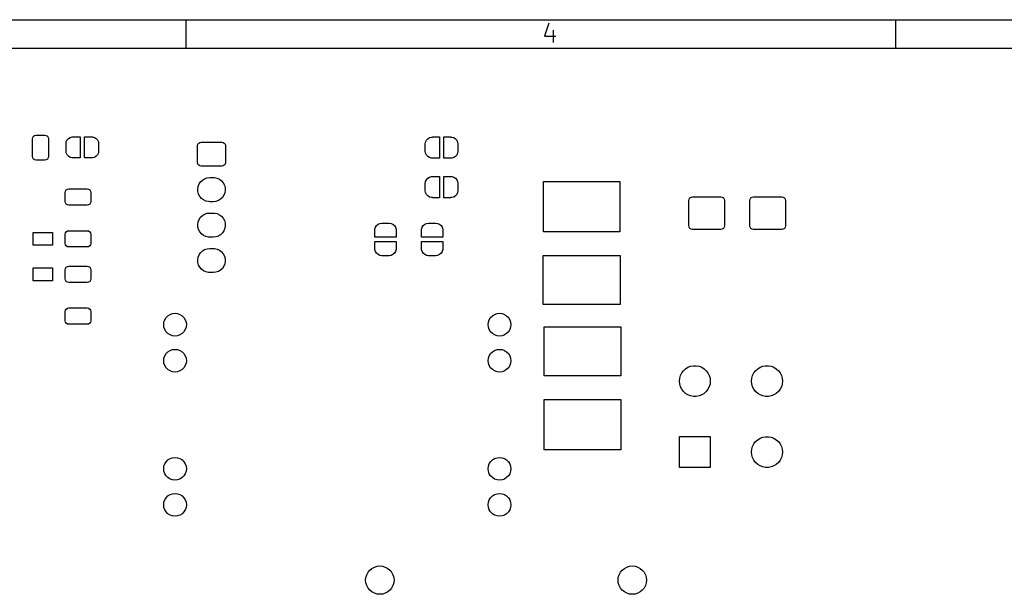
# Model space of a CAD drawing. Extents: x -30 to 247, y -88 to 102.
# Tile 11 of 12: x 108 to 177, y 61 to 102. Entities that reach past the tile are written whole.
import ezdxf

# ---------------------------------------------------------------- set-up
doc = ezdxf.new("R2010")
doc.units = 0
doc.layers.add('BLACK', color=7, linetype='CONTINUOUS')

msp = doc.modelspace()

# ---------------------------------------------------------------- linework, layer by layer
at = {"layer": 'BLACK', "linetype": 'CONTINUOUS'}
for p, q in [((-30.3, 101.84), (246.702, 101.84)), ((119.7, 99.84), (119.7, 101.84)), ((145.257, 101.6), (144.948, 100.672)), ((169.7, 99.84), (169.7, 101.84)), ((144.948, 100.672), (145.752, 100.672)), ((145.567, 101.105), (145.567, 100.239)), ((-28.3, 99.84), (244.702, 99.84)), ((108.951, 93.6218), (109.032, 93.676)), ((109.032, 93.676), (109.127, 93.695)), ((109.127, 93.695), (109.752, 93.695)), ((109.752, 93.695), (109.848, 93.676)), ((109.848, 93.676), (109.929, 93.6218)), ((108.877, 93.445), (108.897, 93.5407)), ((108.877, 92.195), (108.877, 93.445)), ((108.897, 93.5407), (108.951, 93.6218)), ((109.929, 93.6218), (109.983, 93.5407)), ((109.983, 93.5407), (110.002, 93.445)), ((110.002, 93.445), (110.002, 92.195)), ((111.24, 93.09), (111.26, 93.2309)), ((111.24, 92.59), (111.24, 93.09)), ((111.26, 93.2309), (111.319, 93.3603)), ((111.319, 93.3603), (111.413, 93.4679)), ((111.413, 93.4679), (111.532, 93.5448)), ((111.532, 93.5448), (111.669, 93.5849)), ((111.669, 93.5849), (111.74, 93.5849)), ((111.74, 93.5849), (111.74, 93.59)), ((111.74, 93.59), (112.24, 93.59)), ((112.24, 93.59), (112.24, 92.09)), ((112.54, 92.09), (112.54, 93.59)), ((112.54, 93.59), (113.04, 93.59)), ((113.04, 93.59), (113.04, 93.5849)), ((113.04, 93.5849), (113.111, 93.5849)), ((113.111, 93.5849), (113.248, 93.5448)), ((113.248, 93.5448), (113.367, 93.4679)), ((113.367, 93.4679), (113.461, 93.3603)), ((113.461, 93.3603), (113.52, 93.2309)), ((113.52, 93.2309), (113.54, 93.09)), ((113.54, 93.09), (113.54, 92.59)), ((120.515, 92.96), (120.534, 93.0557)), ((120.515, 91.76), (120.515, 92.96)), ((120.534, 93.0557), (120.588, 93.1368)), ((120.588, 93.1368), (120.669, 93.191)), ((120.669, 93.191), (120.765, 93.21)), ((120.765, 93.21), (122.215, 93.21)), ((122.215, 93.21), (122.311, 93.191)), ((122.311, 93.191), (122.392, 93.1368)), ((122.392, 93.1368), (122.446, 93.0557)), ((122.446, 93.0557), (122.465, 92.96)), ((122.465, 92.96), (122.465, 91.76)), ((136.55, 93.07), (136.57, 93.2109)), ((136.55, 92.57), (136.55, 93.07)), ((136.57, 93.2109), (136.629, 93.3403)), ((136.629, 93.3403), (136.723, 93.4479)), ((136.723, 93.4479), (136.842, 93.5248)), ((136.842, 93.5248), (136.979, 93.5649)), ((136.979, 93.5649), (137.05, 93.5649)), ((137.05, 93.5649), (137.05, 93.57)), ((137.05, 93.57), (137.55, 93.57)), ((137.55, 93.57), (137.55, 92.07)), ((137.85, 92.07), (137.85, 93.57)), ((137.85, 93.57), (138.35, 93.57)), ((138.35, 93.57), (138.35, 93.5649)), ((138.35, 93.5649), (138.421, 93.5649)), ((138.421, 93.5649), (138.558, 93.5248)), ((138.558, 93.5248), (138.677, 93.4479)), ((138.677, 93.4479), (138.771, 93.3403)), ((138.771, 93.3403), (138.83, 93.2109)), ((138.83, 93.2109), (138.85, 93.07)), ((138.85, 93.07), (138.85, 92.57)), ((111.26, 92.4491), (111.24, 92.59)), ((111.319, 92.3197), (111.26, 92.4491)), ((111.413, 92.2121), (111.319, 92.3197)), ((113.461, 92.3197), (113.367, 92.2121)), ((113.52, 92.4491), (113.461, 92.3197)), ((113.54, 92.59), (113.52, 92.4491)), ((136.57, 92.4291), (136.55, 92.57)), ((136.629, 92.2997), (136.57, 92.4291)), ((136.723, 92.1921), (136.629, 92.2997)), ((138.771, 92.2997), (138.677, 92.1921)), ((138.83, 92.4291), (138.771, 92.2997)), ((138.85, 92.57), (138.83, 92.4291)), ((108.897, 92.0993), (108.877, 92.195)), ((108.951, 92.0182), (108.897, 92.0993)), ((109.032, 91.964), (108.951, 92.0182)), ((109.127, 91.945), (109.032, 91.964)), ((109.752, 91.945), (109.127, 91.945)), ((109.848, 91.964), (109.752, 91.945)), ((109.929, 92.0182), (109.848, 91.964)), ((109.983, 92.0993), (109.929, 92.0182)), ((110.002, 92.195), (109.983, 92.0993)), ((111.532, 92.1352), (111.413, 92.2121)), ((111.669, 92.0951), (111.532, 92.1352)), ((111.74, 92.0951), (111.669, 92.0951)), ((111.74, 92.09), (111.74, 92.0951)), ((112.24, 92.09), (111.74, 92.09)), ((113.04, 92.09), (112.54, 92.09)), ((113.111, 92.0951), (113.04, 92.0951)), ((113.04, 92.0951), (113.04, 92.09)), ((113.248, 92.1352), (113.111, 92.0951)), ((113.367, 92.2121), (113.248, 92.1352)), ((120.534, 91.6643), (120.515, 91.76)), ((120.588, 91.5832), (120.534, 91.6643)), ((120.669, 91.529), (120.588, 91.5832)), ((122.392, 91.5832), (122.311, 91.529)), ((122.446, 91.6643), (122.392, 91.5832)), ((122.465, 91.76), (122.446, 91.6643)), ((136.842, 92.1152), (136.723, 92.1921)), ((136.979, 92.0751), (136.842, 92.1152)), ((137.05, 92.0751), (136.979, 92.0751)), ((137.05, 92.07), (137.05, 92.0751)), ((137.55, 92.07), (137.05, 92.07)), ((138.35, 92.07), (137.85, 92.07)), ((138.421, 92.0751), (138.35, 92.0751)), ((138.35, 92.0751), (138.35, 92.07)), ((138.558, 92.1152), (138.421, 92.0751)), ((138.677, 92.1921), (138.558, 92.1152)), ((120.765, 91.51), (120.669, 91.529)), ((122.215, 91.51), (120.765, 91.51)), ((122.311, 91.529), (122.215, 91.51)), ((120.546, 90.0874), (120.614, 90.2581)), ((120.614, 90.2581), (120.717, 90.4103)), ((120.717, 90.4103), (120.851, 90.5367)), ((120.851, 90.5367), (121.008, 90.6314)), ((121.008, 90.6314), (121.182, 90.6901)), ((121.182, 90.6901), (121.365, 90.71)), ((121.365, 90.71), (121.615, 90.71)), ((121.615, 90.71), (121.707, 90.705)), ((121.707, 90.705), (121.886, 90.6655)), ((121.886, 90.6655), (122.053, 90.5883)), ((122.053, 90.5883), (122.2, 90.4771)), ((122.2, 90.4771), (122.319, 90.337)), ((122.319, 90.337), (122.405, 90.1746)), ((122.405, 90.1746), (122.454, 89.9975)), ((136.55, 90.29), (136.57, 90.4309)), ((136.55, 89.79), (136.55, 90.29)), ((136.57, 90.4309), (136.629, 90.5603)), ((136.629, 90.5603), (136.723, 90.6679)), ((136.723, 90.6679), (136.842, 90.7448)), ((136.842, 90.7448), (136.979, 90.7849)), ((136.979, 90.7849), (137.05, 90.7849)), ((137.05, 90.7849), (137.05, 90.79)), ((137.05, 90.79), (137.55, 90.79)), ((137.55, 90.79), (137.55, 89.29)), ((137.85, 89.29), (137.85, 90.79)), ((137.85, 90.79), (138.35, 90.79)), ((138.35, 90.79), (138.35, 90.7849)), ((138.35, 90.7849), (138.421, 90.7849)), ((138.421, 90.7849), (138.558, 90.7448)), ((138.558, 90.7448), (138.677, 90.6679)), ((138.677, 90.6679), (138.771, 90.5603)), ((138.771, 90.5603), (138.83, 90.4309)), ((138.83, 90.4309), (138.85, 90.29)), ((138.85, 90.29), (138.85, 89.79)), ((144.87, 86.885), (144.87, 90.435)), ((144.87, 90.435), (150.26, 90.435)), ((150.26, 90.435), (150.26, 86.885)), ((111.18, 89.665), (111.199, 89.7607)), ((111.18, 89.015), (111.18, 89.665)), ((111.199, 89.7607), (111.253, 89.8418)), ((111.253, 89.8418), (111.334, 89.896)), ((111.334, 89.896), (111.43, 89.915)), ((111.43, 89.915), (112.73, 89.915)), ((112.73, 89.915), (112.826, 89.896)), ((112.826, 89.896), (112.907, 89.8418)), ((112.907, 89.8418), (112.961, 89.7607)), ((112.961, 89.7607), (112.98, 89.665)), ((112.98, 89.665), (112.98, 89.015)), ((120.516, 89.906), (120.546, 90.0874)), ((120.526, 89.7225), (120.516, 89.906)), ((120.575, 89.5454), (120.526, 89.7225)), ((120.661, 89.383), (120.575, 89.5454)), ((122.434, 89.6326), (122.366, 89.4619)), ((122.464, 89.814), (122.434, 89.6326)), ((122.454, 89.9975), (122.464, 89.814)), ((136.57, 89.6491), (136.55, 89.79)), ((136.629, 89.5197), (136.57, 89.6491)), ((136.723, 89.4121), (136.629, 89.5197)), ((138.771, 89.5197), (138.677, 89.4121)), ((138.83, 89.6491), (138.771, 89.5197)), ((138.85, 89.79), (138.83, 89.6491)), ((111.199, 88.9193), (111.18, 89.015)), ((111.253, 88.8382), (111.199, 88.9193)), ((111.334, 88.784), (111.253, 88.8382)), ((111.43, 88.765), (111.334, 88.784)), ((112.826, 88.784), (112.73, 88.765)), ((112.907, 88.8382), (112.826, 88.784)), ((112.961, 88.9193), (112.907, 88.8382)), ((112.98, 89.015), (112.961, 88.9193)), ((120.78, 89.2429), (120.661, 89.383)), ((120.927, 89.1317), (120.78, 89.2429)), ((121.094, 89.0545), (120.927, 89.1317)), ((121.273, 89.015), (121.094, 89.0545)), ((121.365, 89.01), (121.273, 89.015)), ((121.615, 89.01), (121.365, 89.01)), ((121.798, 89.0299), (121.615, 89.01)), ((121.972, 89.0886), (121.798, 89.0299)), ((122.129, 89.1833), (121.972, 89.0886)), ((122.263, 89.3097), (122.129, 89.1833)), ((122.366, 89.4619), (122.263, 89.3097)), ((136.842, 89.3352), (136.723, 89.4121)), ((136.979, 89.2951), (136.842, 89.3352)), ((137.05, 89.2951), (136.979, 89.2951)), ((137.05, 89.29), (137.05, 89.2951)), ((137.55, 89.29), (137.05, 89.29)), ((138.35, 89.29), (137.85, 89.29)), ((138.421, 89.2951), (138.35, 89.2951)), ((138.35, 89.2951), (138.35, 89.29)), ((138.558, 89.3352), (138.421, 89.2951)), ((138.677, 89.4121), (138.558, 89.3352)), ((155.12, 89.1), (155.139, 89.1957)), ((155.12, 87.3), (155.12, 89.1)), ((155.139, 89.1957), (155.193, 89.2768)), ((155.193, 89.2768), (155.274, 89.331)), ((155.274, 89.331), (155.37, 89.35)), ((155.37, 89.35), (157.37, 89.35)), ((157.37, 89.35), (157.466, 89.331)), ((157.466, 89.331), (157.547, 89.2768)), ((157.547, 89.2768), (157.601, 89.1957)), ((157.601, 89.1957), (157.62, 89.1)), ((157.62, 89.1), (157.62, 87.3)), ((159.42, 89.1), (159.439, 89.1957)), ((159.42, 87.3), (159.42, 89.1)), ((159.439, 89.1957), (159.493, 89.2768)), ((159.493, 89.2768), (159.574, 89.331)), ((159.574, 89.331), (159.67, 89.35)), ((159.67, 89.35), (161.67, 89.35)), ((161.67, 89.35), (161.766, 89.331)), ((161.766, 89.331), (161.847, 89.2768)), ((161.847, 89.2768), (161.901, 89.1957)), ((161.901, 89.1957), (161.92, 89.1)), ((161.92, 89.1), (161.92, 87.3)), ((112.73, 88.765), (111.43, 88.765)), ((120.851, 88.0367), (121.008, 88.1314)), ((121.008, 88.1314), (121.182, 88.1901)), ((121.182, 88.1901), (121.365, 88.21)), ((121.365, 88.21), (121.615, 88.21)), ((121.615, 88.21), (121.707, 88.205)), ((121.707, 88.205), (121.886, 88.1655)), ((121.886, 88.1655), (122.053, 88.0883)), ((120.516, 87.406), (120.546, 87.5874)), ((120.526, 87.2225), (120.516, 87.406)), ((120.546, 87.5874), (120.614, 87.7581)), ((120.614, 87.7581), (120.717, 87.9103)), ((120.717, 87.9103), (120.851, 88.0367)), ((122.053, 88.0883), (122.2, 87.9771)), ((122.2, 87.9771), (122.319, 87.837)), ((122.319, 87.837), (122.405, 87.6746)), ((122.405, 87.6746), (122.454, 87.4975)), ((122.454, 87.4975), (122.464, 87.314)), ((133.122, 87.3274), (133.23, 87.4206)), ((133.23, 87.4206), (133.359, 87.4797)), ((133.359, 87.4797), (133.5, 87.5)), ((133.5, 87.5), (134, 87.5)), ((134, 87.5), (134.141, 87.4797)), ((134.141, 87.4797), (134.27, 87.4206)), ((134.27, 87.4206), (134.378, 87.3274)), ((136.402, 87.3274), (136.51, 87.4206)), ((136.51, 87.4206), (136.639, 87.4797)), ((136.639, 87.4797), (136.78, 87.5)), ((136.78, 87.5), (137.28, 87.5)), ((137.28, 87.5), (137.421, 87.4797)), ((137.421, 87.4797), (137.55, 87.4206)), ((137.55, 87.4206), (137.658, 87.3274)), ((108.935, 85.94), (108.935, 86.84)), ((108.935, 86.84), (110.285, 86.84)), ((110.285, 86.84), (110.285, 85.94)), ((111.18, 86.715), (111.199, 86.8107)), ((111.18, 86.065), (111.18, 86.715)), ((111.199, 86.8107), (111.253, 86.8918)), ((111.253, 86.8918), (111.334, 86.946)), ((111.334, 86.946), (111.43, 86.965)), ((111.43, 86.965), (112.73, 86.965)), ((112.73, 86.965), (112.826, 86.946)), ((112.826, 86.946), (112.907, 86.8918)), ((112.907, 86.8918), (112.961, 86.8107)), ((112.961, 86.8107), (112.98, 86.715)), ((112.98, 86.715), (112.98, 86.065)), ((120.575, 87.0454), (120.526, 87.2225)), ((120.661, 86.883), (120.575, 87.0454)), ((120.78, 86.7429), (120.661, 86.883)), ((120.927, 86.6317), (120.78, 86.7429)), ((122.263, 86.8097), (122.129, 86.6833)), ((122.366, 86.9619), (122.263, 86.8097)), ((122.434, 87.1326), (122.366, 86.9619)), ((122.464, 87.314), (122.434, 87.1326)), ((133, 86.5), (133, 87)), ((133, 87), (133.005, 87)), ((133.005, 87.0712), (133.045, 87.2077)), ((133.005, 87), (133.005, 87.0712)), ((133.045, 87.2077), (133.122, 87.3274)), ((134.378, 87.3274), (134.455, 87.2077)), ((134.455, 87.2077), (134.495, 87.0712)), ((134.495, 87.0712), (134.495, 87)), ((134.495, 87), (134.5, 87)), ((134.5, 87), (134.5, 86.5)), ((136.28, 86.5), (136.28, 87)), ((136.28, 87), (136.285, 87)), ((136.285, 87.0712), (136.325, 87.2077)), ((136.285, 87), (136.285, 87.0712)), ((136.325, 87.2077), (136.402, 87.3274)), ((137.658, 87.3274), (137.735, 87.2077)), ((137.735, 87.2077), (137.775, 87.0712)), ((137.775, 87.0712), (137.775, 87)), ((137.775, 87), (137.78, 87)), ((137.78, 87), (137.78, 86.5)), ((150.26, 86.885), (144.87, 86.885)), ((155.139, 87.2043), (155.12, 87.3)), ((155.193, 87.1232), (155.139, 87.2043)), ((155.274, 87.069), (155.193, 87.1232)), ((155.37, 87.05), (155.274, 87.069)), ((157.37, 87.05), (155.37, 87.05)), ((157.466, 87.069), (157.37, 87.05)), ((157.547, 87.1232), (157.466, 87.069)), ((157.601, 87.2043), (157.547, 87.1232)), ((157.62, 87.3), (157.601, 87.2043)), ((159.439, 87.2043), (159.42, 87.3)), ((159.493, 87.1232), (159.439, 87.2043)), ((159.574, 87.069), (159.493, 87.1232)), ((159.67, 87.05), (159.574, 87.069)), ((161.67, 87.05), (159.67, 87.05)), ((161.766, 87.069), (161.67, 87.05)), ((161.847, 87.1232), (161.766, 87.069)), ((161.901, 87.2043), (161.847, 87.1232)), ((161.92, 87.3), (161.901, 87.2043)), ((111.199, 85.9693), (111.18, 86.065)), ((112.98, 86.065), (112.961, 85.9693)), ((121.094, 86.5545), (120.927, 86.6317)), ((121.273, 86.515), (121.094, 86.5545)), ((121.365, 86.51), (121.273, 86.515)), ((121.615, 86.51), (121.365, 86.51)), ((121.798, 86.5299), (121.615, 86.51)), ((121.972, 86.5886), (121.798, 86.5299)), ((122.129, 86.6833), (121.972, 86.5886)), ((134.5, 86.5), (133, 86.5)), ((133, 85.7), (133, 86.2)), ((133, 86.2), (134.5, 86.2)), ((134.5, 86.2), (134.5, 85.7)), ((137.78, 86.5), (136.28, 86.5)), ((136.28, 85.7), (136.28, 86.2)), ((136.28, 86.2), (137.78, 86.2)), ((137.78, 86.2), (137.78, 85.7)), ((110.285, 85.94), (108.935, 85.94)), ((111.253, 85.8882), (111.199, 85.9693)), ((111.334, 85.834), (111.253, 85.8882)), ((111.43, 85.815), (111.334, 85.834)), ((112.73, 85.815), (111.43, 85.815)), ((112.826, 85.834), (112.73, 85.815)), ((112.907, 85.8882), (112.826, 85.834)), ((112.961, 85.9693), (112.907, 85.8882)), ((120.614, 85.2581), (120.717, 85.4103)), ((120.717, 85.4103), (120.851, 85.5367)), ((120.851, 85.5367), (121.008, 85.6314)), ((121.008, 85.6314), (121.182, 85.6901)), ((121.182, 85.6901), (121.365, 85.71)), ((121.365, 85.71), (121.615, 85.71)), ((121.615, 85.71), (121.707, 85.705)), ((121.707, 85.705), (121.886, 85.6655)), ((121.886, 85.6655), (122.053, 85.5883)), ((122.053, 85.5883), (122.2, 85.4771)), ((122.2, 85.4771), (122.319, 85.337)), ((122.319, 85.337), (122.405, 85.1746)), ((133.005, 85.7), (133, 85.7)), ((133.005, 85.6288), (133.005, 85.7)), ((133.045, 85.4923), (133.005, 85.6288)), ((133.122, 85.3726), (133.045, 85.4923)), ((133.23, 85.2794), (133.122, 85.3726)), ((134.378, 85.3726), (134.27, 85.2794)), ((134.455, 85.4923), (134.378, 85.3726)), ((134.495, 85.6288), (134.455, 85.4923)), ((134.5, 85.7), (134.495, 85.7)), ((134.495, 85.7), (134.495, 85.6288)), ((136.285, 85.7), (136.28, 85.7)), ((136.285, 85.6288), (136.285, 85.7)), ((136.325, 85.4923), (136.285, 85.6288)), ((136.402, 85.3726), (136.325, 85.4923)), ((136.51, 85.2794), (136.402, 85.3726)), ((137.658, 85.3726), (137.55, 85.2794)), ((137.735, 85.4923), (137.658, 85.3726)), ((137.775, 85.6288), (137.735, 85.4923)), ((137.78, 85.7), (137.775, 85.7)), ((137.775, 85.7), (137.775, 85.6288)), ((120.516, 84.906), (120.546, 85.0874)), ((120.526, 84.7225), (120.516, 84.906)), ((120.575, 84.5454), (120.526, 84.7225)), ((120.546, 85.0874), (120.614, 85.2581)), ((122.434, 84.6326), (122.366, 84.4619)), ((122.405, 85.1746), (122.454, 84.9975)), ((122.464, 84.814), (122.434, 84.6326)), ((122.454, 84.9975), (122.464, 84.814)), ((133.359, 85.2203), (133.23, 85.2794)), ((133.5, 85.2), (133.359, 85.2203)), ((134, 85.2), (133.5, 85.2)), ((134.141, 85.2203), (134, 85.2)), ((134.27, 85.2794), (134.141, 85.2203)), ((136.639, 85.2203), (136.51, 85.2794)), ((136.78, 85.2), (136.639, 85.2203)), ((137.28, 85.2), (136.78, 85.2)), ((137.421, 85.2203), (137.28, 85.2)), ((137.55, 85.2794), (137.421, 85.2203)), ((144.86, 81.755), (144.86, 85.225)), ((144.86, 85.225), (150.28, 85.225)), ((150.28, 85.225), (150.28, 81.755)), ((108.935, 83.44), (108.935, 84.34)), ((108.935, 84.34), (110.285, 84.34)), ((110.285, 84.34), (110.285, 83.44)), ((111.18, 84.215), (111.199, 84.3107)), ((111.18, 83.565), (111.18, 84.215)), ((111.199, 84.3107), (111.253, 84.3918)), ((111.253, 84.3918), (111.334, 84.446)), ((111.334, 84.446), (111.43, 84.465)), ((111.43, 84.465), (112.73, 84.465)), ((112.73, 84.465), (112.826, 84.446)), ((112.826, 84.446), (112.907, 84.3918)), ((112.907, 84.3918), (112.961, 84.3107)), ((112.961, 84.3107), (112.98, 84.215)), ((112.98, 84.215), (112.98, 83.565)), ((120.661, 84.383), (120.575, 84.5454)), ((120.78, 84.2429), (120.661, 84.383)), ((120.927, 84.1317), (120.78, 84.2429)), ((121.094, 84.0545), (120.927, 84.1317)), ((121.273, 84.015), (121.094, 84.0545)), ((121.365, 84.01), (121.273, 84.015)), ((121.615, 84.01), (121.365, 84.01)), ((121.798, 84.0299), (121.615, 84.01)), ((121.972, 84.0886), (121.798, 84.0299)), ((122.129, 84.1833), (121.972, 84.0886)), ((122.263, 84.3097), (122.129, 84.1833)), ((122.366, 84.4619), (122.263, 84.3097)), ((110.285, 83.44), (108.935, 83.44)), ((111.199, 83.4693), (111.18, 83.565)), ((111.253, 83.3882), (111.199, 83.4693)), ((111.334, 83.334), (111.253, 83.3882)), ((111.43, 83.315), (111.334, 83.334)), ((112.73, 83.315), (111.43, 83.315)), ((112.826, 83.334), (112.73, 83.315)), ((112.907, 83.3882), (112.826, 83.334)), ((112.961, 83.4693), (112.907, 83.3882)), ((112.98, 83.565), (112.961, 83.4693)), ((111.18, 81.265), (111.199, 81.3607)), ((111.18, 80.615), (111.18, 81.265)), ((111.199, 81.3607), (111.253, 81.4418)), ((111.253, 81.4418), (111.334, 81.496)), ((111.334, 81.496), (111.43, 81.515)), ((111.43, 81.515), (112.73, 81.515)), ((112.73, 81.515), (112.826, 81.496)), ((112.826, 81.496), (112.907, 81.4418)), ((112.907, 81.4418), (112.961, 81.3607)), ((112.961, 81.3607), (112.98, 81.265)), ((112.98, 81.265), (112.98, 80.615)), ((150.28, 81.755), (144.86, 81.755)), ((111.199, 80.5193), (111.18, 80.615)), ((111.253, 80.4382), (111.199, 80.5193)), ((112.961, 80.5193), (112.907, 80.4382)), ((112.98, 80.615), (112.961, 80.5193)), ((118.12, 80.34), (118.14, 80.518)), ((118.14, 80.518), (118.199, 80.6871)), ((118.199, 80.6871), (118.295, 80.8388)), ((118.295, 80.8388), (118.421, 80.9655)), ((118.421, 80.9655), (118.573, 81.0608)), ((118.573, 81.0608), (118.742, 81.1199)), ((118.742, 81.1199), (118.92, 81.14)), ((118.92, 81.14), (119.098, 81.1199)), ((119.098, 81.1199), (119.267, 81.0608)), ((119.267, 81.0608), (119.419, 80.9655)), ((119.419, 80.9655), (119.545, 80.8388)), ((119.545, 80.8388), (119.641, 80.6871)), ((119.641, 80.6871), (119.7, 80.518)), ((119.7, 80.518), (119.72, 80.34)), ((140.98, 80.34), (141, 80.518)), ((141, 80.518), (141.059, 80.6871)), ((141.059, 80.6871), (141.155, 80.8388)), ((141.155, 80.8388), (141.281, 80.9655)), ((141.281, 80.9655), (141.433, 81.0608)), ((141.433, 81.0608), (141.602, 81.1199)), ((141.602, 81.1199), (141.78, 81.14)), ((141.78, 81.14), (141.958, 81.1199)), ((141.958, 81.1199), (142.127, 81.0608)), ((142.127, 81.0608), (142.279, 80.9655)), ((142.279, 80.9655), (142.405, 80.8388)), ((142.405, 80.8388), (142.501, 80.6871)), ((142.501, 80.6871), (142.56, 80.518)), ((142.56, 80.518), (142.58, 80.34)), ((111.334, 80.384), (111.253, 80.4382)), ((111.43, 80.365), (111.334, 80.384)), ((112.73, 80.365), (111.43, 80.365)), ((112.826, 80.384), (112.73, 80.365)), ((112.907, 80.4382), (112.826, 80.384)), ((118.14, 80.162), (118.12, 80.34)), ((118.199, 79.9929), (118.14, 80.162)), ((118.295, 79.8412), (118.199, 79.9929)), ((118.421, 79.7145), (118.295, 79.8412)), ((119.545, 79.8412), (119.419, 79.7145)), ((119.641, 79.9929), (119.545, 79.8412)), ((119.7, 80.162), (119.641, 79.9929)), ((119.72, 80.34), (119.7, 80.162)), ((141, 80.162), (140.98, 80.34)), ((141.059, 79.9929), (141, 80.162)), ((141.155, 79.8412), (141.059, 79.9929)), ((141.281, 79.7145), (141.155, 79.8412)), ((142.405, 79.8412), (142.279, 79.7145)), ((142.501, 79.9929), (142.405, 79.8412)), ((142.56, 80.162), (142.501, 79.9929)), ((142.58, 80.34), (142.56, 80.162)), ((144.915, 76.725), (144.915, 80.195)), ((144.915, 80.195), (150.335, 80.195)), ((150.335, 80.195), (150.335, 76.725)), ((118.573, 79.6192), (118.421, 79.7145)), ((118.742, 79.5601), (118.573, 79.6192)), ((118.92, 79.54), (118.742, 79.5601)), ((119.098, 79.5601), (118.92, 79.54)), ((119.267, 79.6192), (119.098, 79.5601)), ((119.419, 79.7145), (119.267, 79.6192)), ((141.433, 79.6192), (141.281, 79.7145)), ((141.602, 79.5601), (141.433, 79.6192)), ((141.78, 79.54), (141.602, 79.5601)), ((141.958, 79.5601), (141.78, 79.54)), ((142.127, 79.6192), (141.958, 79.5601)), ((142.279, 79.7145), (142.127, 79.6192)), ((118.295, 78.2988), (118.421, 78.4255)), ((118.421, 78.4255), (118.573, 78.5208)), ((118.573, 78.5208), (118.742, 78.5799)), ((118.742, 78.5799), (118.92, 78.6)), ((118.92, 78.6), (119.098, 78.5799)), ((119.098, 78.5799), (119.267, 78.5208)), ((119.267, 78.5208), (119.419, 78.4255)), ((119.419, 78.4255), (119.545, 78.2988)), ((141.155, 78.2988), (141.281, 78.4255)), ((141.281, 78.4255), (141.433, 78.5208)), ((141.433, 78.5208), (141.602, 78.5799)), ((141.602, 78.5799), (141.78, 78.6)), ((141.78, 78.6), (141.958, 78.5799)), ((141.958, 78.5799), (142.127, 78.5208)), ((142.127, 78.5208), (142.279, 78.4255)), ((142.279, 78.4255), (142.405, 78.2988)), ((118.12, 77.8), (118.14, 77.978)), ((118.14, 77.622), (118.12, 77.8)), ((118.14, 77.978), (118.199, 78.1471)), ((118.199, 78.1471), (118.295, 78.2988)), ((119.545, 78.2988), (119.641, 78.1471)), ((119.641, 78.1471), (119.7, 77.978)), ((119.7, 77.978), (119.72, 77.8)), ((119.72, 77.8), (119.7, 77.622)), ((140.98, 77.8), (141, 77.978)), ((141, 77.622), (140.98, 77.8)), ((141, 77.978), (141.059, 78.1471)), ((141.059, 78.1471), (141.155, 78.2988)), ((142.405, 78.2988), (142.501, 78.1471)), ((142.501, 78.1471), (142.56, 77.978)), ((142.56, 77.978), (142.58, 77.8)), ((142.58, 77.8), (142.56, 77.622)), ((118.199, 77.4529), (118.14, 77.622)), ((118.295, 77.3012), (118.199, 77.4529)), ((118.421, 77.1745), (118.295, 77.3012)), ((118.573, 77.0792), (118.421, 77.1745)), ((118.742, 77.0201), (118.573, 77.0792)), ((118.92, 77), (118.742, 77.0201)), ((119.098, 77.0201), (118.92, 77)), ((119.267, 77.0792), (119.098, 77.0201)), ((119.419, 77.1745), (119.267, 77.0792)), ((119.545, 77.3012), (119.419, 77.1745)), ((119.641, 77.4529), (119.545, 77.3012)), ((119.7, 77.622), (119.641, 77.4529)), ((141.059, 77.4529), (141, 77.622)), ((141.155, 77.3012), (141.059, 77.4529)), ((141.281, 77.1745), (141.155, 77.3012)), ((141.433, 77.0792), (141.281, 77.1745)), ((141.602, 77.0201), (141.433, 77.0792)), ((141.78, 77), (141.602, 77.0201)), ((141.958, 77.0201), (141.78, 77)), ((142.127, 77.0792), (141.958, 77.0201)), ((142.279, 77.1745), (142.127, 77.0792)), ((142.405, 77.3012), (142.279, 77.1745)), ((142.501, 77.4529), (142.405, 77.3012)), ((142.56, 77.622), (142.501, 77.4529)), ((154.615, 76.9325), (154.736, 77.0926)), ((154.736, 77.0926), (154.885, 77.2278)), ((154.885, 77.2278), (155.055, 77.3335)), ((155.055, 77.3335), (155.242, 77.406)), ((155.242, 77.406), (155.44, 77.4429)), ((155.44, 77.4429), (155.64, 77.4429)), ((155.64, 77.4429), (155.838, 77.406)), ((155.838, 77.406), (156.025, 77.3335)), ((156.025, 77.3335), (156.195, 77.2278)), ((156.195, 77.2278), (156.344, 77.0926)), ((156.344, 77.0926), (156.465, 76.9325)), ((159.695, 76.9325), (159.816, 77.0926)), ((159.816, 77.0926), (159.965, 77.2278)), ((159.965, 77.2278), (160.135, 77.3335)), ((160.135, 77.3335), (160.322, 77.406)), ((160.322, 77.406), (160.52, 77.4429)), ((160.52, 77.4429), (160.72, 77.4429)), ((160.72, 77.4429), (160.918, 77.406)), ((160.918, 77.406), (161.105, 77.3335)), ((161.105, 77.3335), (161.275, 77.2278)), ((161.275, 77.2278), (161.424, 77.0926)), ((161.424, 77.0926), (161.545, 76.9325)), ((150.335, 76.725), (144.915, 76.725)), ((154.452, 76.36), (154.471, 76.5598)), ((154.471, 76.1602), (154.452, 76.36)), ((154.471, 76.5598), (154.526, 76.7528)), ((154.526, 76.7528), (154.615, 76.9325)), ((156.465, 76.9325), (156.554, 76.7528)), ((156.554, 76.7528), (156.609, 76.5598)), ((156.609, 76.5598), (156.627, 76.36)), ((156.627, 76.36), (156.609, 76.1602)), ((159.532, 76.36), (159.551, 76.5598)), ((159.551, 76.1602), (159.532, 76.36)), ((159.551, 76.5598), (159.606, 76.7528)), ((159.606, 76.7528), (159.695, 76.9325)), ((161.545, 76.9325), (161.634, 76.7528)), ((161.634, 76.7528), (161.689, 76.5598)), ((161.689, 76.5598), (161.707, 76.36)), ((161.707, 76.36), (161.689, 76.1602)), ((154.526, 75.9671), (154.471, 76.1602)), ((154.615, 75.7875), (154.526, 75.9671)), ((154.736, 75.6274), (154.615, 75.7875)), ((154.885, 75.4922), (154.736, 75.6274)), ((156.344, 75.6274), (156.195, 75.4922)), ((156.465, 75.7875), (156.344, 75.6274)), ((156.554, 75.9671), (156.465, 75.7875)), ((156.609, 76.1602), (156.554, 75.9671)), ((159.606, 75.9671), (159.551, 76.1602)), ((159.695, 75.7875), (159.606, 75.9671)), ((159.816, 75.6274), (159.695, 75.7875)), ((159.965, 75.4922), (159.816, 75.6274)), ((161.424, 75.6274), (161.275, 75.4922)), ((161.545, 75.7875), (161.424, 75.6274)), ((161.634, 75.9671), (161.545, 75.7875)), ((161.689, 76.1602), (161.634, 75.9671)), ((144.935, 71.515), (144.935, 75.065)), ((144.935, 75.065), (150.325, 75.065)), ((150.325, 75.065), (150.325, 71.515)), ((155.055, 75.3865), (154.885, 75.4922)), ((155.242, 75.314), (155.055, 75.3865)), ((155.44, 75.2771), (155.242, 75.314)), ((155.64, 75.2771), (155.44, 75.2771)), ((155.838, 75.314), (155.64, 75.2771)), ((156.025, 75.3865), (155.838, 75.314)), ((156.195, 75.4922), (156.025, 75.3865)), ((160.135, 75.3865), (159.965, 75.4922)), ((160.322, 75.314), (160.135, 75.3865)), ((160.52, 75.2771), (160.322, 75.314)), ((160.72, 75.2771), (160.52, 75.2771)), ((160.918, 75.314), (160.72, 75.2771)), ((161.105, 75.3865), (160.918, 75.314)), ((161.275, 75.4922), (161.105, 75.3865)), ((154.452, 70.2725), (154.452, 72.4475)), ((154.452, 72.4475), (156.627, 72.4475)), ((156.627, 72.4475), (156.627, 70.2725)), ((159.816, 72.0926), (159.965, 72.2278)), ((159.965, 72.2278), (160.135, 72.3335)), ((160.135, 72.3335), (160.322, 72.406)), ((160.322, 72.406), (160.52, 72.4429)), ((160.52, 72.4429), (160.72, 72.4429)), ((160.72, 72.4429), (160.918, 72.406)), ((160.918, 72.406), (161.105, 72.3335)), ((161.105, 72.3335), (161.275, 72.2278)), ((161.275, 72.2278), (161.424, 72.0926)), ((150.325, 71.515), (144.935, 71.515)), ((159.532, 71.36), (159.551, 71.5598)), ((159.551, 71.5598), (159.606, 71.7528)), ((159.606, 71.7528), (159.695, 71.9325)), ((159.695, 71.9325), (159.816, 72.0926)), ((161.424, 72.0926), (161.545, 71.9325)), ((161.545, 71.9325), (161.634, 71.7528)), ((161.634, 71.7528), (161.689, 71.5598)), ((161.689, 71.5598), (161.707, 71.36)), ((118.295, 70.6788), (118.421, 70.8055)), ((118.421, 70.8055), (118.573, 70.9008)), ((118.573, 70.9008), (118.742, 70.9599)), ((118.742, 70.9599), (118.92, 70.98)), ((118.92, 70.98), (119.098, 70.9599)), ((119.098, 70.9599), (119.267, 70.9008)), ((119.267, 70.9008), (119.419, 70.8055)), ((119.419, 70.8055), (119.545, 70.6788)), ((141.155, 70.6788), (141.281, 70.8055)), ((141.281, 70.8055), (141.433, 70.9008)), ((141.433, 70.9008), (141.602, 70.9599)), ((141.602, 70.9599), (141.78, 70.98)), ((141.78, 70.98), (141.958, 70.9599)), ((141.958, 70.9599), (142.127, 70.9008)), ((142.127, 70.9008), (142.279, 70.8055)), ((142.279, 70.8055), (142.405, 70.6788)), ((159.551, 71.1602), (159.532, 71.36)), ((159.606, 70.9672), (159.551, 71.1602)), ((159.695, 70.7875), (159.606, 70.9672)), ((159.816, 70.6274), (159.695, 70.7875)), ((161.545, 70.7875), (161.424, 70.6274)), ((161.634, 70.9672), (161.545, 70.7875)), ((161.689, 71.1602), (161.634, 70.9672)), ((161.707, 71.36), (161.689, 71.1602)), ((118.12, 70.18), (118.14, 70.358)), ((118.14, 70.002), (118.12, 70.18)), ((118.14, 70.358), (118.199, 70.5271)), ((118.199, 70.5271), (118.295, 70.6788)), ((119.545, 70.6788), (119.641, 70.5271)), ((119.641, 70.5271), (119.7, 70.358)), ((119.7, 70.358), (119.72, 70.18)), ((119.72, 70.18), (119.7, 70.002)), ((140.98, 70.18), (141, 70.358)), ((141, 70.002), (140.98, 70.18)), ((141, 70.358), (141.059, 70.5271)), ((141.059, 70.5271), (141.155, 70.6788)), ((142.405, 70.6788), (142.501, 70.5271)), ((142.501, 70.5271), (142.56, 70.358)), ((142.56, 70.358), (142.58, 70.18)), ((142.58, 70.18), (142.56, 70.002)), ((156.627, 70.2725), (154.452, 70.2725)), ((159.965, 70.4922), (159.816, 70.6274)), ((160.135, 70.3865), (159.965, 70.4922)), ((160.322, 70.314), (160.135, 70.3865)), ((160.52, 70.2771), (160.322, 70.314)), ((160.72, 70.2771), (160.52, 70.2771)), ((160.918, 70.314), (160.72, 70.2771)), ((161.105, 70.3865), (160.918, 70.314)), ((161.275, 70.4922), (161.105, 70.3865)), ((161.424, 70.6274), (161.275, 70.4922)), ((118.199, 69.8329), (118.14, 70.002)), ((118.295, 69.6812), (118.199, 69.8329)), ((118.421, 69.5545), (118.295, 69.6812)), ((118.573, 69.4592), (118.421, 69.5545)), ((118.742, 69.4001), (118.573, 69.4592)), ((118.92, 69.38), (118.742, 69.4001)), ((119.098, 69.4001), (118.92, 69.38)), ((119.267, 69.4592), (119.098, 69.4001)), ((119.419, 69.5545), (119.267, 69.4592)), ((119.545, 69.6812), (119.419, 69.5545)), ((119.641, 69.8329), (119.545, 69.6812)), ((119.7, 70.002), (119.641, 69.8329)), ((141.059, 69.8329), (141, 70.002)), ((141.155, 69.6812), (141.059, 69.8329)), ((141.281, 69.5545), (141.155, 69.6812)), ((141.433, 69.4592), (141.281, 69.5545)), ((141.602, 69.4001), (141.433, 69.4592)), ((141.78, 69.38), (141.602, 69.4001)), ((141.958, 69.4001), (141.78, 69.38)), ((142.127, 69.4592), (141.958, 69.4001)), ((142.279, 69.5545), (142.127, 69.4592)), ((142.405, 69.6812), (142.279, 69.5545)), ((142.501, 69.8329), (142.405, 69.6812)), ((142.56, 70.002), (142.501, 69.8329)), ((118.14, 67.818), (118.199, 67.9871)), ((118.199, 67.9871), (118.295, 68.1388)), ((118.295, 68.1388), (118.421, 68.2655)), ((118.421, 68.2655), (118.573, 68.3608)), ((118.573, 68.3608), (118.742, 68.4199)), ((118.742, 68.4199), (118.92, 68.44)), ((118.92, 68.44), (119.098, 68.4199)), ((119.098, 68.4199), (119.267, 68.3608)), ((119.267, 68.3608), (119.419, 68.2655)), ((119.419, 68.2655), (119.545, 68.1388)), ((119.545, 68.1388), (119.641, 67.9871)), ((119.641, 67.9871), (119.7, 67.818)), ((141, 67.818), (141.059, 67.9871)), ((141.059, 67.9871), (141.155, 68.1388)), ((141.155, 68.1388), (141.281, 68.2655)), ((141.281, 68.2655), (141.433, 68.3608)), ((141.433, 68.3608), (141.602, 68.4199)), ((141.602, 68.4199), (141.78, 68.44)), ((141.78, 68.44), (141.958, 68.4199)), ((141.958, 68.4199), (142.127, 68.3608)), ((142.127, 68.3608), (142.279, 68.2655)), ((142.279, 68.2655), (142.405, 68.1388)), ((142.405, 68.1388), (142.501, 67.9871)), ((142.501, 67.9871), (142.56, 67.818)), ((118.12, 67.64), (118.14, 67.818)), ((118.14, 67.462), (118.12, 67.64)), ((118.199, 67.2929), (118.14, 67.462)), ((118.295, 67.1412), (118.199, 67.2929)), ((119.641, 67.2929), (119.545, 67.1412)), ((119.7, 67.462), (119.641, 67.2929)), ((119.7, 67.818), (119.72, 67.64)), ((119.72, 67.64), (119.7, 67.462)), ((140.98, 67.64), (141, 67.818)), ((141, 67.462), (140.98, 67.64)), ((141.059, 67.2929), (141, 67.462)), ((141.155, 67.1412), (141.059, 67.2929)), ((142.501, 67.2929), (142.405, 67.1412)), ((142.56, 67.462), (142.501, 67.2929)), ((142.56, 67.818), (142.58, 67.64)), ((142.58, 67.64), (142.56, 67.462)), ((118.421, 67.0145), (118.295, 67.1412)), ((118.573, 66.9192), (118.421, 67.0145)), ((118.742, 66.8601), (118.573, 66.9192)), ((118.92, 66.84), (118.742, 66.8601)), ((119.098, 66.8601), (118.92, 66.84)), ((119.267, 66.9192), (119.098, 66.8601)), ((119.419, 67.0145), (119.267, 66.9192)), ((119.545, 67.1412), (119.419, 67.0145)), ((141.281, 67.0145), (141.155, 67.1412)), ((141.433, 66.9192), (141.281, 67.0145)), ((141.602, 66.8601), (141.433, 66.9192)), ((141.78, 66.84), (141.602, 66.8601)), ((141.958, 66.8601), (141.78, 66.84)), ((142.127, 66.9192), (141.958, 66.8601)), ((142.279, 67.0145), (142.127, 66.9192)), ((142.405, 67.1412), (142.279, 67.0145)), ((132.643, 63.0371), (132.794, 63.1615)), ((132.794, 63.1615), (132.967, 63.2539)), ((132.967, 63.2539), (133.155, 63.3108)), ((133.155, 63.3108), (133.35, 63.33)), ((133.35, 63.33), (133.545, 63.3108)), ((133.545, 63.3108), (133.733, 63.2539)), ((133.733, 63.2539), (133.906, 63.1615)), ((133.906, 63.1615), (134.057, 63.0371)), ((150.423, 63.0371), (150.574, 63.1615)), ((150.574, 63.1615), (150.747, 63.2539)), ((150.747, 63.2539), (150.935, 63.3108)), ((150.935, 63.3108), (151.13, 63.33)), ((151.13, 63.33), (151.325, 63.3108)), ((151.325, 63.3108), (151.513, 63.2539)), ((151.513, 63.2539), (151.686, 63.1615)), ((151.686, 63.1615), (151.837, 63.0371)), ((132.35, 62.33), (132.369, 62.5251)), ((132.369, 62.5251), (132.426, 62.7127)), ((132.426, 62.7127), (132.519, 62.8856)), ((132.519, 62.8856), (132.643, 63.0371)), ((134.057, 63.0371), (134.181, 62.8856)), ((134.181, 62.8856), (134.274, 62.7127)), ((134.274, 62.7127), (134.331, 62.5251)), ((134.331, 62.5251), (134.35, 62.33)), ((150.13, 62.33), (150.149, 62.5251)), ((150.149, 62.5251), (150.206, 62.7127)), ((150.206, 62.7127), (150.299, 62.8856)), ((150.299, 62.8856), (150.423, 63.0371)), ((151.837, 63.0371), (151.961, 62.8856)), ((151.961, 62.8856), (152.054, 62.7127)), ((152.054, 62.7127), (152.111, 62.5251)), ((152.111, 62.5251), (152.13, 62.33)), ((132.369, 62.1349), (132.35, 62.33)), ((132.426, 61.9473), (132.369, 62.1349)), ((132.519, 61.7744), (132.426, 61.9473)), ((132.643, 61.6229), (132.519, 61.7744)), ((134.181, 61.7744), (134.057, 61.6229)), ((134.274, 61.9473), (134.181, 61.7744)), ((134.331, 62.1349), (134.274, 61.9473)), ((134.35, 62.33), (134.331, 62.1349)), ((150.149, 62.1349), (150.13, 62.33)), ((150.206, 61.9473), (150.149, 62.1349)), ((150.299, 61.7744), (150.206, 61.9473)), ((150.423, 61.6229), (150.299, 61.7744)), ((151.961, 61.7744), (151.837, 61.6229)), ((152.054, 61.9473), (151.961, 61.7744)), ((152.111, 62.1349), (152.054, 61.9473)), ((152.13, 62.33), (152.111, 62.1349)), ((132.794, 61.4985), (132.643, 61.6229)), ((132.967, 61.4061), (132.794, 61.4985)), ((133.155, 61.3492), (132.967, 61.4061)), ((133.35, 61.33), (133.155, 61.3492)), ((133.545, 61.3492), (133.35, 61.33)), ((133.733, 61.4061), (133.545, 61.3492)), ((133.906, 61.4985), (133.733, 61.4061)), ((134.057, 61.6229), (133.906, 61.4985)), ((150.574, 61.4985), (150.423, 61.6229)), ((150.747, 61.4061), (150.574, 61.4985)), ((150.935, 61.3492), (150.747, 61.4061)), ((151.13, 61.33), (150.935, 61.3492)), ((151.325, 61.3492), (151.13, 61.33)), ((151.513, 61.4061), (151.325, 61.3492)), ((151.686, 61.4985), (151.513, 61.4061)), ((151.837, 61.6229), (151.686, 61.4985))]:
    msp.add_line(p, q, dxfattribs=at)

doc.saveas('drawing.dxf')
